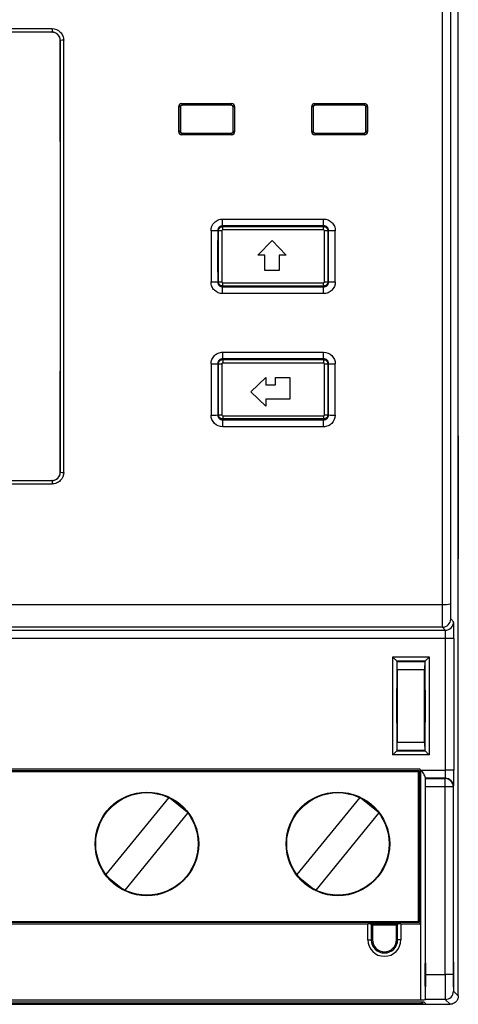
# Model space of a CAD drawing. Extents: x 66.8 to 138.8, y 124.9 to 215.5.
# Tile 2 of 3: x 112.4 to 138.8, y 125.5 to 184.8. Entities that reach past the tile are written whole.
import ezdxf

# ---------------------------------------------------------------- set-up
doc = ezdxf.new("R2010")
doc.units = 0
doc.layers.get('0').update_dxf_attribs({"linetype": 'CONTINUOUS'})

msp = doc.modelspace()

# ---------------------------------------------------------------- linework, layer by layer
at = {"color": 7, "linetype": 'CONTINUOUS'}
for p, q in [((138.795, 159.744), (138.795, 215.044)), ((74.358, 184.242), (114.332, 184.242)), ((114.332, 184.242), (114.332, 184.031)), ((114.332, 184.031), (74.358, 184.031)), ((114.327, 184.026), (74.363, 184.026)), ((114.327, 184.026), (114.332, 184.031)), ((114.833, 183.532), (114.827, 183.526)), ((122.059, 179.529), (122.052, 179.536)), ((122.152, 179.74), (125.137, 179.74)), ((122.152, 179.74), (122.152, 179.636)), ((125.137, 179.636), (122.152, 179.636)), ((122.152, 179.636), (122.159, 179.629)), ((125.13, 179.629), (122.159, 179.629)), ((125.13, 179.629), (125.137, 179.636)), ((125.137, 179.636), (125.137, 179.74)), ((125.237, 179.536), (125.23, 179.529)), ((130.059, 179.529), (130.052, 179.536)), ((130.152, 179.74), (133.137, 179.74)), ((130.152, 179.636), (130.152, 179.74)), ((133.137, 179.636), (130.152, 179.636)), ((130.152, 179.636), (130.159, 179.629)), ((133.13, 179.629), (130.159, 179.629)), ((133.13, 179.629), (133.137, 179.636)), ((133.137, 179.74), (133.137, 179.636)), ((133.237, 179.536), (133.23, 179.529)), ((122.051, 178.05), (122.058, 178.057)), ((122.158, 177.957), (122.151, 177.95)), ((122.151, 177.853), (122.151, 177.95)), ((122.151, 177.95), (125.138, 177.95)), ((125.138, 177.853), (122.151, 177.853)), ((122.158, 177.957), (125.131, 177.957)), ((125.138, 177.95), (125.131, 177.957)), ((125.138, 177.95), (125.138, 177.853)), ((125.231, 178.057), (125.238, 178.05)), ((130.051, 178.05), (130.058, 178.057)), ((130.158, 177.957), (130.151, 177.95)), ((130.151, 177.95), (130.151, 177.853)), ((130.151, 177.95), (133.138, 177.95)), ((133.138, 177.853), (130.151, 177.853)), ((130.158, 177.957), (133.131, 177.957)), ((133.138, 177.95), (133.131, 177.957)), ((133.138, 177.853), (133.138, 177.95)), ((133.231, 178.057), (133.238, 178.05)), ((124.605, 172.384), (124.605, 172.787)), ((124.605, 172.787), (130.685, 172.787)), ((130.685, 172.384), (124.605, 172.384)), ((124.605, 172.384), (124.606, 172.382)), ((130.683, 172.382), (124.606, 172.382)), ((130.683, 172.382), (130.685, 172.384)), ((130.685, 172.384), (130.685, 172.787)), ((124.306, 172.082), (124.305, 172.084)), ((124.606, 172.133), (124.606, 172.332)), ((124.606, 172.332), (130.683, 172.332)), ((130.683, 172.133), (124.606, 172.133)), ((130.683, 172.133), (130.683, 172.332)), ((130.985, 172.084), (130.983, 172.082)), ((126.716, 170.604), (127.576, 171.504)), ((127.576, 171.504), (128.436, 170.604)), ((127.146, 170.604), (126.716, 170.604)), ((127.146, 169.694), (127.146, 170.604)), ((128.436, 170.604), (128.006, 170.604)), ((128.006, 170.604), (128.006, 169.694)), ((128.006, 169.694), (127.146, 169.694)), ((124.305, 169.004), (124.306, 169.005)), ((124.606, 168.954), (130.683, 168.954)), ((124.606, 168.756), (124.606, 168.954)), ((130.683, 168.756), (130.683, 168.954)), ((130.983, 169.005), (130.985, 169.004)), ((124.606, 168.706), (124.605, 168.704)), ((124.605, 168.3), (124.605, 168.704)), ((124.605, 168.704), (130.685, 168.704)), ((130.685, 168.3), (124.605, 168.3)), ((130.683, 168.756), (124.606, 168.756)), ((124.606, 168.706), (130.683, 168.706)), ((130.685, 168.704), (130.683, 168.706)), ((130.685, 168.3), (130.685, 168.704)), ((124.606, 164.774), (130.684, 164.774)), ((124.606, 164.383), (124.606, 164.774)), ((130.684, 164.383), (130.684, 164.774)), ((130.684, 164.383), (124.606, 164.383)), ((124.606, 164.383), (124.608, 164.381)), ((130.682, 164.381), (124.608, 164.381)), ((124.608, 164.331), (124.608, 164.126)), ((124.608, 164.331), (130.682, 164.331)), ((130.682, 164.126), (124.608, 164.126)), ((130.682, 164.381), (130.684, 164.383)), ((130.682, 164.331), (130.682, 164.126)), ((124.308, 164.081), (124.306, 164.083)), ((130.984, 164.083), (130.982, 164.081)), ((126.295, 162.389), (127.195, 163.249)), ((127.195, 163.249), (127.195, 162.819)), ((127.795, 163.249), (128.655, 163.249)), ((127.795, 162.819), (127.795, 163.249)), ((128.655, 163.249), (128.655, 161.959)), ((127.195, 161.529), (126.295, 162.389)), ((127.195, 162.819), (127.795, 162.819)), ((127.195, 161.959), (127.195, 161.529)), ((128.655, 161.959), (127.195, 161.959)), ((124.308, 161.007), (124.31, 161.009)), ((124.61, 160.709), (124.608, 160.707)), ((124.608, 160.291), (124.608, 160.707)), ((124.608, 160.707), (130.681, 160.707)), ((124.61, 160.951), (130.68, 160.951)), ((124.61, 160.951), (124.61, 160.759)), ((130.68, 160.759), (124.61, 160.759)), ((124.61, 160.709), (130.68, 160.709)), ((130.68, 160.951), (130.68, 160.759)), ((130.681, 160.707), (130.68, 160.709)), ((130.681, 160.291), (130.681, 160.707)), ((130.98, 161.009), (130.982, 161.007)), ((130.681, 160.291), (124.608, 160.291)), ((138.795, 159.744), (138.782, 158.878)), ((138.789, 159.344), (138.795, 159.544)), ((138.795, 159.544), (138.792, 159.544)), ((138.795, 159.544), (138.795, 159.744)), ((138.795, 152.544), (138.795, 159.544)), ((138.782, 158.878), (138.782, 153.21)), ((74.358, 157.057), (114.332, 157.057)), ((74.363, 157.062), (114.327, 157.062)), ((114.332, 157.057), (114.327, 157.062)), ((114.332, 157.057), (114.332, 156.846)), ((114.827, 157.561), (114.833, 157.556)), ((114.332, 156.846), (74.358, 156.846)), ((138.782, 153.21), (138.795, 152.344)), ((138.789, 152.744), (138.795, 152.544)), ((138.792, 152.544), (138.795, 152.544)), ((138.795, 152.344), (138.795, 152.544)), ((138.795, 126.044), (138.795, 152.344)), ((67.763, 149.599), (137.827, 149.599)), ((138.335, 148.725), (138.512, 148.548)), ((137.835, 148.225), (67.754, 148.225)), ((138.012, 148.048), (137.835, 148.225)), ((138.021, 147.548), (67.569, 147.548)), ((67.577, 148.048), (138.012, 148.048)), ((138.521, 147.548), (138.021, 147.548)), ((138.021, 139.64), (138.021, 147.548)), ((138.521, 147.548), (138.521, 139.64)), ((134.847, 140.546), (134.847, 146.442)), ((134.847, 146.442), (137.043, 146.442)), ((137.043, 146.442), (137.043, 140.546)), ((135.097, 146.192), (135.097, 140.796)), ((135.117, 146.171), (135.097, 146.192)), ((136.793, 146.192), (135.097, 146.192)), ((135.117, 146.171), (136.772, 146.171)), ((136.772, 146.171), (136.793, 146.192)), ((136.793, 140.796), (136.793, 146.192)), ((135.122, 145.671), (135.122, 141.317)), ((136.768, 145.671), (135.122, 145.671)), ((136.768, 141.317), (136.768, 145.671)), ((135.099, 143.094), (135.099, 143.894)), ((135.114, 143.894), (135.114, 143.094)), ((136.775, 143.094), (136.775, 143.894)), ((136.79, 143.894), (136.79, 143.094)), ((135.122, 141.317), (136.768, 141.317)), ((137.043, 140.546), (134.847, 140.546)), ((135.117, 140.817), (135.097, 140.796)), ((135.097, 140.796), (136.793, 140.796)), ((136.772, 140.817), (135.117, 140.817)), ((136.772, 140.817), (136.793, 140.796)), ((136.491, 139.696), (69.098, 139.696)), ((136.409, 139.581), (69.181, 139.581)), ((69.198, 139.546), (136.391, 139.546)), ((136.391, 139.546), (136.409, 139.581)), ((136.391, 130.526), (136.391, 139.546)), ((136.409, 139.581), (136.409, 130.491)), ((136.491, 130.376), (136.491, 139.696)), ((136.547, 139.64), (138.021, 139.64)), ((136.547, 125.822), (136.547, 139.64)), ((136.797, 139.208), (136.797, 125.824)), ((138.521, 139.64), (138.021, 139.64)), ((136.817, 139.121), (136.799, 139.14)), ((138.012, 139.14), (136.799, 139.14)), ((136.817, 139.121), (137.994, 139.121)), ((137.994, 138.621), (136.822, 138.621)), ((136.822, 127.336), (136.822, 138.621)), ((137.994, 139.121), (138.012, 139.14)), ((137.994, 138.621), (137.994, 139.121)), ((137.994, 127.336), (137.994, 138.621)), ((138.494, 138.621), (137.994, 138.621)), ((138.512, 138.64), (138.494, 138.621)), ((138.494, 138.621), (138.494, 127.336)), ((121.355, 137.985), (117.573, 133.351)), ((122.473, 137.094), (121.42, 137.953)), ((132.855, 137.985), (129.073, 133.351)), ((133.973, 137.094), (132.92, 137.953)), ((118.735, 132.403), (122.517, 137.037)), ((130.235, 132.403), (134.017, 137.037)), ((117.674, 133.222), (118.588, 132.476)), ((129.174, 133.222), (130.088, 132.476)), ((69.098, 130.376), (133.35, 130.376)), ((69.181, 130.491), (136.409, 130.491)), ((69.198, 130.526), (136.391, 130.526)), ((135.34, 130.376), (133.35, 130.376)), ((133.35, 129.426), (133.35, 130.376)), ((133.623, 130.297), (133.55, 130.371)), ((133.55, 130.371), (133.55, 129.426)), ((135.066, 130.297), (135.14, 130.371)), ((135.14, 129.426), (135.14, 130.371)), ((135.34, 130.376), (135.34, 129.426)), ((135.34, 130.376), (136.491, 130.376)), ((136.409, 130.491), (136.391, 130.526)), ((135.066, 130.297), (133.623, 130.297)), ((133.623, 130.297), (133.623, 129.426)), ((135.066, 129.426), (135.066, 130.297)), ((133.35, 129.426), (133.55, 129.426)), ((133.623, 129.426), (133.55, 129.426)), ((135.066, 129.426), (135.14, 129.426)), ((135.34, 129.426), (135.14, 129.426)), ((136.822, 127.336), (137.994, 127.336)), ((138.494, 127.336), (137.994, 127.336)), ((138.502, 126.336), (138.795, 126.044)), ((136.738, 125.67), (68.851, 125.67)), ((69.017, 125.594), (136.573, 125.594)), ((69.043, 125.822), (136.547, 125.822)), ((136.573, 125.594), (136.573, 125.67)), ((136.635, 125.594), (136.573, 125.594)), ((136.635, 125.67), (136.635, 125.594)), ((136.864, 125.544), (136.738, 125.67)), ((136.797, 125.824), (136.809, 125.836)), ((138.002, 125.836), (136.809, 125.836)), ((138.295, 125.544), (138.002, 125.836)), ((68.726, 125.544), (136.864, 125.544)), ((136.864, 125.544), (138.295, 125.544))]:
    msp.add_line(p, q, dxfattribs=at)
at = {"color": 9, "linetype": 'CONTINUOUS'}
for p, q in [((135.114, 143.894), (135.099, 143.894)), ((136.79, 143.894), (136.775, 143.894)), ((135.114, 143.094), (135.099, 143.094)), ((136.79, 143.094), (136.775, 143.094))]:
    msp.add_line(p, q, dxfattribs=at)
at = {"color": 7, "linetype": 'CONTINUOUS', "flags": 128}
for points in [[(134.847, 146.442), (134.882, 146.406), (134.917, 146.372), (134.95, 146.338), (134.981, 146.307), (135.01, 146.279), (135.035, 146.254), (135.056, 146.232), (135.074, 146.215), (135.086, 146.202), (135.094, 146.195), (135.097, 146.192)], [(136.793, 146.192), (136.795, 146.195), (136.803, 146.202), (136.816, 146.215), (136.833, 146.232), (136.854, 146.254), (136.88, 146.279), (136.908, 146.307), (136.939, 146.338), (136.973, 146.372), (137.007, 146.406), (137.043, 146.442)], [(134.847, 140.546), (134.882, 140.581), (134.917, 140.616), (134.95, 140.649), (134.981, 140.681), (135.01, 140.709), (135.035, 140.734), (135.056, 140.756), (135.074, 140.773), (135.086, 140.785), (135.094, 140.793), (135.097, 140.796)], [(136.793, 140.796), (136.795, 140.793), (136.803, 140.785), (136.816, 140.773), (136.833, 140.756), (136.854, 140.734), (136.88, 140.709), (136.908, 140.681), (136.939, 140.649), (136.973, 140.616), (137.007, 140.581), (137.043, 140.546)]]:
    msp.add_lwpolyline(points, dxfattribs=at)
at = {"color": 7, "linetype": 'CONTINUOUS'}
for centre, radius in [((120.045, 135.194), 3.118), ((120.045, 135.194), 3.083), ((131.545, 135.194), 3.118), ((131.545, 135.194), 3.083)]:
    msp.add_circle(centre, radius, dxfattribs=at)
for centre, radius, start, end in [((114.985, 182.536), 1.007, 87.28161, 98.68872), ((121.976, 178.816), 0.724, 83.97246, 91.89325), ((125.313, 178.816), 0.724, 88.10675, 96.02754), ((129.976, 178.816), 0.724, 83.97272, 91.89299), ((133.313, 178.816), 0.724, 88.10692, 96.02737), ((121.975, 177.187), 0.867, 84.96657, 91.58257), ((125.314, 177.187), 0.867, 88.41743, 95.03343), ((129.975, 177.187), 0.867, 84.96643, 91.58271), ((133.314, 177.187), 0.867, 88.4175, 95.03335), ((124, 155.26), 16.827, 88.96449, 90.32631), ((124.506, 163.953), 8.13, 89.6415, 91.05099), ((130.784, 163.953), 8.131, 88.94904, 90.35848), ((131.289, 155.26), 16.827, 89.67367, 91.03553), ((124, 185.828), 16.827, 269.67369, 271.03551), ((124.506, 177.134), 8.13, 268.94901, 270.3585), ((130.784, 177.135), 8.131, 269.64152, 271.05096), ((131.289, 185.828), 16.827, 268.96447, 270.32633), ((124.002, 168.091), 4.02, 268.63487, 274.33953), ((124.507, 166.014), 1.939, 265.58887, 271.50251), ((130.783, 166.014), 1.939, 268.49738, 274.41123), ((131.288, 168.091), 4.02, 265.6605, 271.36511), ((124.003, 163.72), 2.731, 267.99164, 276.39741), ((124.509, 162.318), 1.318, 263.50094, 272.20924), ((130.781, 162.318), 1.318, 267.79071, 276.4991), ((131.286, 163.72), 2.731, 263.60259, 272.00836), ((114.985, 158.552), 1.007, 261.31128, 272.71839), ((137.945, 151.191), 1.596, 265.76002, 283.84491), ((137.835, 148.725), 0.5, 270.00486, 359.99514), ((138.012, 148.548), 0.5, 270.00461, 359.9956), ((137.994, 138.621), 0.5, 0.00495, 89.99462), ((138.012, 138.64), 0.5, 0.00495, 89.99462), ((134.345, 129.426), 0.995, 180, 0), ((134.345, 129.426), 0.795, 180, 0), ((134.345, 129.426), 0.721, 180, 0), ((138.002, 126.336), 0.5, 270.00581, 359.99419)]:
    msp.add_arc(centre, radius, start, end, dxfattribs=at)
for centre, major_axis, ratio, start_param, end_param in [((139.99, 170.544), (0, 249.304), 0.008709, 1.486683, 1.65491), ((140.49, 170.544), (0, 248.804), 0.008727, 1.486683, 1.65491), ((110.49, 170.544), (0, 248.804), 0.017455, 4.660185, 4.764593), ((110.49, 170.544), (0, 249.104), 0.017455, 4.660227, 4.764551), ((110.69, 170.544), (0, 249.304), 0.017441, 4.660227, 4.764551), ((126.299, 170.544), (0, 249.304), 0.017448, 1.534703, 1.54067), ((126.399, 170.544), (0, 249.204), 0.017455, 1.534703, 1.54067), ((126.399, 170.544), (0, 248.804), 0.017455, 1.534673, 1.540593), ((120.89, 170.544), (0, 248.804), 0.017455, 4.742592, 4.748512), ((120.89, 170.544), (0, 249.204), 0.017455, 4.742516, 4.748482), ((120.99, 170.544), (0, 249.304), 0.017448, 4.742516, 4.748482), ((134.299, 170.544), (0, 249.304), 0.017448, 1.534703, 1.54067), ((134.399, 170.544), (0, 249.204), 0.017455, 1.534703, 1.54067), ((134.399, 170.544), (0, 248.804), 0.017455, 1.534673, 1.540593), ((128.89, 170.544), (0, 248.804), 0.017455, 4.742592, 4.748512), ((128.89, 170.544), (0, 249.204), 0.017455, 4.742516, 4.748482), ((128.99, 170.544), (0, 249.304), 0.017448, 4.742516, 4.748482), ((128.249, 170.544), (0, 249.304), 0.017427, 1.564608, 1.576984), ((128.649, 170.544), (0, 248.904), 0.017455, 1.564608, 1.576984), ((128.649, 170.544), (0, 248.804), 0.017455, 1.564613, 1.576979), ((126.64, 170.544), (0, 248.804), 0.017455, 4.706206, 4.718572), ((126.64, 170.544), (0, 248.904), 0.017455, 4.706201, 4.718577), ((127.04, 170.544), (0, 249.304), 0.017427, 4.706201, 4.718577), ((128.249, 170.544), (0, 249.304), 0.017427, 1.596758, 1.609122), ((128.649, 170.544), (0, 248.904), 0.017455, 1.596758, 1.609122), ((128.649, 170.544), (0, 248.804), 0.017455, 1.596776, 1.60913), ((126.64, 170.544), (0, 248.804), 0.017455, 4.674055, 4.68641), ((126.64, 170.544), (0, 248.904), 0.017455, 4.674063, 4.686428), ((127.04, 170.544), (0, 249.304), 0.017427, 4.674063, 4.686428), ((137.835, 149.725), (0, 1.5), 0.005818, 1.65491, 3.132866), ((138.335, 149.725), (0, 1), 0.008727, 1.65491, 3.132866), ((138.512, 147.548), (0, 1), 0.008727, 4.712389, 6.274459), ((138.012, 147.548), (0, 0.5), 0.017454, 4.712389, 6.274459), ((135.117, 145.671), (0, 0.5), 0.008727, 4.712389, 6.274459), ((136.772, 145.671), (0, 0.5), 0.008727, 0.008727, 1.570796), ((135.117, 141.317), (0, 0.5), 0.008727, 3.150319, 4.712389), ((136.772, 141.317), (0, 0.5), 0.008727, 1.570796, 3.132866), ((136.799, 139.64), (0, 0.5), 0.008727, 2.612948, 3.132866), ((138.012, 139.64), (0, 0.5), 0.017454, 3.150319, 4.712389), ((138.512, 139.64), (0, 1), 0.008727, 3.150319, 4.712389), ((136.817, 138.621), (0, 0.5), 0.008727, 4.712389, 6.274459), ((133.35, 130.371), (0.2, 0), 0.026186, 0.02618, 1.570796), ((135.34, 130.371), (0.2, 0), 0.026186, 1.570796, 3.115413), ((136.809, 127.336), (0, 1.5), 0.008727, 3.150319, 4.712389), ((138.002, 127.336), (0, 1.5), 0.005818, 1.570796, 3.132866), ((138.502, 127.336), (0, 1), 0.008727, 1.570796, 3.132866), ((136.547, 125.824), (0.25, 0), 0.008727, 4.712389, 6.274459)]:
    msp.add_ellipse(centre, major_axis=major_axis, ratio=ratio, start_param=start_param, end_param=end_param, dxfattribs=at)
for centre, major_axis in [((136.809, 127.322), (0, 0.725)), ((138.502, 127.322), (0, 0.755))]:
    msp.add_ellipse(centre, major_axis=major_axis, ratio=0.008727, dxfattribs=at)
for points, knots in [([(114.332, 184.242), (114.517, 184.242), (114.698, 184.166), (114.892, 183.972), (114.944, 183.895), (115.014, 183.725), (115.032, 183.635), (115.033, 183.542)], [0, 0, 0, 0, 0.5, 0.5, 0.75, 0.75, 1, 1, 1, 1]), ([(114.827, 183.526), (114.827, 183.658), (114.773, 183.787), (114.588, 183.972), (114.459, 184.026), (114.327, 184.026)], [0, 0, 0, 0, 0.5, 0.5, 1, 1, 1, 1]), ([(114.833, 183.532), (114.832, 183.664), (114.778, 183.792), (114.594, 183.977), (114.464, 184.031), (114.332, 184.031)], [0, 0, 0, 0, 0.5, 0.5, 1, 1, 1, 1]), ([(122.152, 179.74), (122.099, 179.74), (122.048, 179.718), (121.974, 179.644), (121.952, 179.593), (121.952, 179.54)], [0, 0, 0, 0, 0.5, 0.5, 1, 1, 1, 1]), ([(122.052, 179.536), (122.052, 179.548), (122.054, 179.559), (122.058, 179.57), (122.062, 179.58), (122.067, 179.59), (122.074, 179.599), (122.081, 179.608), (122.09, 179.615), (122.099, 179.621), (122.109, 179.627), (122.119, 179.631), (122.13, 179.634), (122.138, 179.635), (122.145, 179.636), (122.152, 179.636)], [0, 0, 0, 0, 0.0000336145, 0.0000336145, 0.0000336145, 0.0000672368, 0.0000672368, 0.0000672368, 0.0001008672, 0.0001008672, 0.0001008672, 0.0001344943, 0.0001344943, 0.0001344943, 0.0001563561, 0.0001563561, 0.0001563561, 0.0001563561]), ([(122.159, 179.629), (122.148, 179.629), (122.137, 179.627), (122.126, 179.624), (122.116, 179.62), (122.105, 179.614), (122.097, 179.607), (122.088, 179.6), (122.08, 179.592), (122.074, 179.582), (122.068, 179.573), (122.064, 179.562), (122.062, 179.551), (122.06, 179.544), (122.059, 179.537), (122.059, 179.529)], [0, 0, 0, 0, 0.0000335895, 0.0000335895, 0.0000335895, 0.0000671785, 0.0000671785, 0.0000671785, 0.0001007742, 0.0001007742, 0.0001007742, 0.0001343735, 0.0001343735, 0.0001343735, 0.0001562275, 0.0001562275, 0.0001562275, 0.0001562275]), ([(125.23, 179.529), (125.23, 179.541), (125.228, 179.552), (125.225, 179.563), (125.221, 179.573), (125.215, 179.583), (125.208, 179.592), (125.201, 179.601), (125.193, 179.608), (125.183, 179.614), (125.174, 179.62), (125.163, 179.624), (125.152, 179.627), (125.145, 179.629), (125.138, 179.629), (125.13, 179.629)], [0, 0, 0, 0, 0.0000335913, 0.0000335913, 0.0000335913, 0.0000671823, 0.0000671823, 0.0000671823, 0.0001007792, 0.0001007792, 0.0001007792, 0.0001343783, 0.0001343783, 0.0001343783, 0.0001562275, 0.0001562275, 0.0001562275, 0.0001562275]), ([(125.337, 179.54), (125.337, 179.593), (125.316, 179.645), (125.242, 179.718), (125.19, 179.74), (125.137, 179.74)], [0, 0, 0, 0, 0.5, 0.5, 1, 1, 1, 1]), ([(125.137, 179.636), (125.148, 179.636), (125.16, 179.634), (125.17, 179.631), (125.181, 179.627), (125.191, 179.621), (125.2, 179.614), (125.208, 179.607), (125.216, 179.599), (125.222, 179.589), (125.228, 179.58), (125.232, 179.569), (125.235, 179.558), (125.237, 179.551), (125.237, 179.544), (125.237, 179.536)], [0, 0, 0, 0, 0.0000336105, 0.0000336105, 0.0000336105, 0.0000672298, 0.0000672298, 0.0000672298, 0.0001008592, 0.0001008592, 0.0001008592, 0.0001344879, 0.0001344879, 0.0001344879, 0.0001563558, 0.0001563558, 0.0001563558, 0.0001563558]), ([(130.152, 179.74), (130.099, 179.74), (130.048, 179.718), (129.974, 179.644), (129.952, 179.593), (129.952, 179.54)], [0, 0, 0, 0, 0.5, 0.5, 1, 1, 1, 1]), ([(130.052, 179.536), (130.052, 179.548), (130.054, 179.559), (130.058, 179.57), (130.062, 179.58), (130.067, 179.59), (130.074, 179.599), (130.081, 179.608), (130.09, 179.615), (130.099, 179.621), (130.109, 179.627), (130.119, 179.631), (130.13, 179.634), (130.138, 179.635), (130.145, 179.636), (130.152, 179.636)], [0, 0, 0, 0, 0.0000336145, 0.0000336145, 0.0000336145, 0.0000672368, 0.0000672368, 0.0000672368, 0.0001008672, 0.0001008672, 0.0001008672, 0.0001344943, 0.0001344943, 0.0001344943, 0.0001563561, 0.0001563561, 0.0001563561, 0.0001563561]), ([(130.159, 179.629), (130.148, 179.629), (130.137, 179.627), (130.126, 179.624), (130.116, 179.62), (130.105, 179.614), (130.097, 179.607), (130.088, 179.6), (130.08, 179.592), (130.074, 179.582), (130.068, 179.573), (130.064, 179.562), (130.062, 179.551), (130.06, 179.544), (130.059, 179.537), (130.059, 179.529)], [0, 0, 0, 0, 0.0000335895, 0.0000335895, 0.0000335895, 0.0000671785, 0.0000671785, 0.0000671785, 0.0001007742, 0.0001007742, 0.0001007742, 0.0001343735, 0.0001343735, 0.0001343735, 0.0001562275, 0.0001562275, 0.0001562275, 0.0001562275]), ([(133.23, 179.529), (133.23, 179.541), (133.228, 179.552), (133.225, 179.563), (133.221, 179.573), (133.215, 179.583), (133.208, 179.592), (133.201, 179.601), (133.193, 179.608), (133.183, 179.614), (133.174, 179.62), (133.163, 179.624), (133.152, 179.627), (133.145, 179.629), (133.138, 179.629), (133.13, 179.629)], [0, 0, 0, 0, 0.0000335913, 0.0000335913, 0.0000335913, 0.0000671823, 0.0000671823, 0.0000671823, 0.0001007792, 0.0001007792, 0.0001007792, 0.0001343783, 0.0001343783, 0.0001343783, 0.0001562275, 0.0001562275, 0.0001562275, 0.0001562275]), ([(133.337, 179.54), (133.337, 179.593), (133.316, 179.645), (133.242, 179.718), (133.19, 179.74), (133.137, 179.74)], [0, 0, 0, 0, 0.5, 0.5, 1, 1, 1, 1]), ([(133.137, 179.636), (133.148, 179.636), (133.16, 179.634), (133.17, 179.631), (133.181, 179.627), (133.191, 179.621), (133.2, 179.614), (133.208, 179.607), (133.216, 179.599), (133.222, 179.589), (133.228, 179.58), (133.232, 179.569), (133.235, 179.558), (133.237, 179.551), (133.237, 179.544), (133.237, 179.536)], [0, 0, 0, 0, 0.0000336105, 0.0000336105, 0.0000336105, 0.0000672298, 0.0000672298, 0.0000672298, 0.0001008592, 0.0001008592, 0.0001008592, 0.0001344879, 0.0001344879, 0.0001344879, 0.0001563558, 0.0001563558, 0.0001563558, 0.0001563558]), ([(121.951, 178.053), (121.951, 178.001), (121.973, 177.949), (122.047, 177.875), (122.098, 177.853), (122.151, 177.853)], [0, 0, 0, 0, 0.5, 0.5, 1, 1, 1, 1]), ([(122.151, 177.95), (122.14, 177.95), (122.129, 177.952), (122.118, 177.956), (122.108, 177.96), (122.098, 177.965), (122.089, 177.972), (122.08, 177.979), (122.072, 177.988), (122.067, 177.997), (122.061, 178.007), (122.056, 178.017), (122.054, 178.028), (122.052, 178.036), (122.051, 178.043), (122.051, 178.05)], [0, 0, 0, 0, 0.0000335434, 0.0000335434, 0.0000335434, 0.0000670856, 0.0000670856, 0.0000670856, 0.0001006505, 0.0001006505, 0.0001006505, 0.0001342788, 0.0001342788, 0.0001342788, 0.0001564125, 0.0001564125, 0.0001564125, 0.0001564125]), ([(122.058, 178.057), (122.058, 178.046), (122.06, 178.035), (122.064, 178.024), (122.068, 178.014), (122.073, 178.004), (122.08, 177.995), (122.087, 177.986), (122.096, 177.978), (122.105, 177.973), (122.115, 177.967), (122.125, 177.962), (122.136, 177.96), (122.144, 177.958), (122.151, 177.957), (122.158, 177.957)], [0, 0, 0, 0, 0.0000336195, 0.0000336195, 0.0000336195, 0.0000672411, 0.0000672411, 0.0000672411, 0.000100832, 0.000100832, 0.000100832, 0.0001343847, 0.0001343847, 0.0001343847, 0.000156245, 0.000156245, 0.000156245, 0.000156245]), ([(125.131, 177.957), (125.142, 177.957), (125.154, 177.959), (125.164, 177.963), (125.175, 177.967), (125.185, 177.972), (125.194, 177.979), (125.202, 177.986), (125.21, 177.995), (125.216, 178.004), (125.222, 178.014), (125.226, 178.024), (125.229, 178.035), (125.23, 178.043), (125.231, 178.05), (125.231, 178.057)], [0, 0, 0, 0, 0.0000335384, 0.0000335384, 0.0000335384, 0.000067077, 0.000067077, 0.000067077, 0.0001006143, 0.0001006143, 0.0001006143, 0.0001341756, 0.0001341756, 0.0001341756, 0.0001562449, 0.0001562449, 0.0001562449, 0.0001562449]), ([(125.138, 177.853), (125.191, 177.853), (125.243, 177.875), (125.317, 177.949), (125.338, 178.001), (125.338, 178.053)], [0, 0, 0, 0, 0.5, 0.5, 1, 1, 1, 1]), ([(125.238, 178.05), (125.238, 178.039), (125.236, 178.028), (125.233, 178.017), (125.229, 178.007), (125.223, 177.997), (125.216, 177.988), (125.209, 177.979), (125.201, 177.971), (125.191, 177.965), (125.182, 177.96), (125.171, 177.955), (125.16, 177.953), (125.153, 177.951), (125.146, 177.95), (125.138, 177.95)], [0, 0, 0, 0, 0.0000337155, 0.0000337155, 0.0000337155, 0.0000673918, 0.0000673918, 0.0000673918, 0.000101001, 0.000101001, 0.000101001, 0.0001345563, 0.0001345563, 0.0001345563, 0.0001564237, 0.0001564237, 0.0001564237, 0.0001564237]), ([(129.951, 178.053), (129.951, 178.001), (129.973, 177.949), (130.047, 177.875), (130.098, 177.853), (130.151, 177.853)], [0, 0, 0, 0, 0.5, 0.5, 1, 1, 1, 1]), ([(130.151, 177.95), (130.14, 177.95), (130.129, 177.952), (130.118, 177.956), (130.108, 177.96), (130.098, 177.965), (130.089, 177.972), (130.08, 177.979), (130.072, 177.988), (130.067, 177.997), (130.061, 178.007), (130.056, 178.017), (130.054, 178.028), (130.052, 178.036), (130.051, 178.043), (130.051, 178.05)], [0, 0, 0, 0, 0.0000335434, 0.0000335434, 0.0000335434, 0.0000670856, 0.0000670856, 0.0000670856, 0.0001006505, 0.0001006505, 0.0001006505, 0.0001342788, 0.0001342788, 0.0001342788, 0.0001564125, 0.0001564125, 0.0001564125, 0.0001564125]), ([(130.058, 178.057), (130.058, 178.046), (130.06, 178.035), (130.064, 178.024), (130.068, 178.014), (130.073, 178.004), (130.08, 177.995), (130.087, 177.986), (130.096, 177.978), (130.105, 177.973), (130.115, 177.967), (130.125, 177.962), (130.136, 177.96), (130.144, 177.958), (130.151, 177.957), (130.158, 177.957)], [0, 0, 0, 0, 0.0000336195, 0.0000336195, 0.0000336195, 0.0000672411, 0.0000672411, 0.0000672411, 0.000100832, 0.000100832, 0.000100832, 0.0001343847, 0.0001343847, 0.0001343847, 0.000156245, 0.000156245, 0.000156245, 0.000156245]), ([(133.131, 177.957), (133.142, 177.957), (133.154, 177.959), (133.164, 177.963), (133.175, 177.967), (133.185, 177.972), (133.194, 177.979), (133.202, 177.986), (133.21, 177.995), (133.216, 178.004), (133.222, 178.014), (133.226, 178.024), (133.229, 178.035), (133.23, 178.043), (133.231, 178.05), (133.231, 178.057)], [0, 0, 0, 0, 0.0000335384, 0.0000335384, 0.0000335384, 0.000067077, 0.000067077, 0.000067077, 0.0001006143, 0.0001006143, 0.0001006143, 0.0001341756, 0.0001341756, 0.0001341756, 0.0001562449, 0.0001562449, 0.0001562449, 0.0001562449]), ([(133.138, 177.853), (133.191, 177.853), (133.243, 177.875), (133.317, 177.949), (133.338, 178.001), (133.338, 178.053)], [0, 0, 0, 0, 0.5, 0.5, 1, 1, 1, 1]), ([(133.238, 178.05), (133.238, 178.039), (133.236, 178.028), (133.233, 178.017), (133.229, 178.007), (133.223, 177.997), (133.216, 177.988), (133.209, 177.979), (133.201, 177.971), (133.191, 177.965), (133.182, 177.96), (133.171, 177.955), (133.16, 177.953), (133.153, 177.951), (133.146, 177.95), (133.138, 177.95)], [0, 0, 0, 0, 0.0000337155, 0.0000337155, 0.0000337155, 0.0000673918, 0.0000673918, 0.0000673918, 0.000101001, 0.000101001, 0.000101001, 0.0001345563, 0.0001345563, 0.0001345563, 0.0001564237, 0.0001564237, 0.0001564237, 0.0001564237]), ([(123.905, 172.087), (123.905, 172.272), (123.981, 172.453), (124.174, 172.647), (124.252, 172.699), (124.421, 172.769), (124.512, 172.787), (124.605, 172.787)], [0, 0, 0, 0, 0.5, 0.5, 0.75, 0.75, 1, 1, 1, 1]), ([(124.605, 172.384), (124.525, 172.384), (124.448, 172.352), (124.337, 172.241), (124.305, 172.163), (124.305, 172.084)], [0, 0, 0, 0, 0.5, 0.5, 1, 1, 1, 1]), ([(124.606, 172.382), (124.527, 172.382), (124.45, 172.35), (124.339, 172.239), (124.306, 172.161), (124.306, 172.082)], [0, 0, 0, 0, 0.5, 0.5, 1, 1, 1, 1]), ([(130.983, 172.082), (130.983, 172.161), (130.951, 172.239), (130.84, 172.35), (130.762, 172.382), (130.683, 172.382)], [0, 0, 0, 0, 0.5, 0.5, 1, 1, 1, 1]), ([(130.685, 172.787), (130.87, 172.787), (131.051, 172.711), (131.245, 172.517), (131.297, 172.439), (131.367, 172.27), (131.385, 172.179), (131.385, 172.087)], [0, 0, 0, 0, 0.5, 0.5, 0.75, 0.75, 1, 1, 1, 1]), ([(130.985, 172.084), (130.985, 172.163), (130.952, 172.241), (130.842, 172.351), (130.764, 172.384), (130.685, 172.384)], [0, 0, 0, 0, 0.5, 0.5, 1, 1, 1, 1]), ([(124.356, 172.082), (124.356, 172.147), (124.384, 172.213), (124.476, 172.305), (124.54, 172.332), (124.606, 172.332)], [0, 0, 0, 0, 0.5, 0.5, 1, 1, 1, 1]), ([(124.356, 169.005), (124.356, 169.262), (124.356, 169.518), (124.356, 169.775), (124.356, 170.031), (124.356, 170.287), (124.356, 170.544), (124.356, 171.057), (124.356, 171.569), (124.356, 172.082)], [0, 0, 0, 0, 0.000769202, 0.000769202, 0.000769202, 0.001538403, 0.001538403, 0.001538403, 0.003076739, 0.003076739, 0.003076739, 0.003076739]), ([(124.606, 172.133), (124.603, 172.133), (124.599, 172.133), (124.596, 172.132), (124.591, 172.131), (124.586, 172.129), (124.581, 172.126), (124.576, 172.123), (124.571, 172.119), (124.567, 172.115), (124.564, 172.11), (124.561, 172.105), (124.559, 172.1), (124.558, 172.095), (124.556, 172.089), (124.556, 172.083)], [0, 0, 0, 0, 0.00001094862, 0.00001094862, 0.00001094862, 0.000026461, 0.000026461, 0.000026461, 0.00004471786, 0.00004471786, 0.00004471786, 0.00006152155, 0.00006152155, 0.00006152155, 0.00007843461, 0.00007843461, 0.00007843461, 0.00007843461]), ([(124.556, 172.083), (124.556, 171.57), (124.556, 171.057), (124.556, 170.544), (124.556, 170.287), (124.556, 170.031), (124.556, 169.774), (124.556, 169.517), (124.556, 169.261), (124.556, 169.004)], [0, 0, 0, 0, 0.001539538, 0.001539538, 0.001539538, 0.002309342, 0.002309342, 0.002309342, 0.003079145, 0.003079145, 0.003079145, 0.003079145]), ([(130.683, 172.332), (130.748, 172.332), (130.814, 172.305), (130.906, 172.213), (130.933, 172.147), (130.933, 172.082)], [0, 0, 0, 0, 0.5, 0.5, 1, 1, 1, 1]), ([(130.733, 172.083), (130.733, 172.087), (130.733, 172.091), (130.732, 172.094), (130.731, 172.099), (130.729, 172.104), (130.726, 172.109), (130.723, 172.114), (130.719, 172.119), (130.714, 172.122), (130.71, 172.126), (130.705, 172.128), (130.7, 172.13), (130.694, 172.132), (130.689, 172.133), (130.683, 172.133)], [0, 0, 0, 0, 0.00001086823, 0.00001086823, 0.00001086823, 0.00002639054, 0.00002639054, 0.00002639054, 0.00004466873, 0.00004466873, 0.00004466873, 0.00006150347, 0.00006150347, 0.00006150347, 0.00007844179, 0.00007844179, 0.00007844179, 0.00007844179]), ([(130.733, 169.004), (130.733, 169.517), (130.733, 170.031), (130.733, 170.544), (130.733, 170.8), (130.733, 171.057), (130.733, 171.314), (130.733, 171.57), (130.733, 171.827), (130.733, 172.083)], [0, 0, 0, 0, 0.001539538, 0.001539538, 0.001539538, 0.002309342, 0.002309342, 0.002309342, 0.003079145, 0.003079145, 0.003079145, 0.003079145]), ([(130.933, 172.082), (130.933, 171.826), (130.933, 171.569), (130.933, 171.313), (130.933, 171.057), (130.933, 170.8), (130.933, 170.544), (130.933, 170.031), (130.933, 169.518), (130.933, 169.005)], [0, 0, 0, 0, 0.000769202, 0.000769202, 0.000769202, 0.001538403, 0.001538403, 0.001538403, 0.003076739, 0.003076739, 0.003076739, 0.003076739]), ([(124.605, 168.3), (124.42, 168.3), (124.238, 168.377), (124.045, 168.571), (123.993, 168.648), (123.923, 168.818), (123.905, 168.909), (123.905, 169.001)], [0, 0, 0, 0, 0.5, 0.5, 0.75, 0.75, 1, 1, 1, 1]), ([(124.305, 169.004), (124.305, 168.924), (124.337, 168.847), (124.448, 168.736), (124.525, 168.704), (124.605, 168.704)], [0, 0, 0, 0, 0.5, 0.5, 1, 1, 1, 1]), ([(124.306, 169.005), (124.306, 168.926), (124.339, 168.849), (124.45, 168.738), (124.527, 168.706), (124.606, 168.706)], [0, 0, 0, 0, 0.5, 0.5, 1, 1, 1, 1]), ([(124.606, 168.756), (124.541, 168.756), (124.476, 168.783), (124.384, 168.875), (124.356, 168.94), (124.356, 169.005)], [0, 0, 0, 0, 0.5, 0.5, 1, 1, 1, 1]), ([(124.556, 169.004), (124.556, 169.001), (124.557, 168.997), (124.558, 168.993), (124.559, 168.988), (124.561, 168.984), (124.563, 168.979), (124.566, 168.974), (124.57, 168.969), (124.575, 168.965), (124.58, 168.962), (124.585, 168.959), (124.59, 168.957), (124.595, 168.955), (124.601, 168.954), (124.606, 168.954)], [0, 0, 0, 0, 0.00001086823, 0.00001086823, 0.00001086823, 0.00002639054, 0.00002639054, 0.00002639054, 0.00004466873, 0.00004466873, 0.00004466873, 0.00006150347, 0.00006150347, 0.00006150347, 0.00007844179, 0.00007844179, 0.00007844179, 0.00007844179]), ([(130.933, 169.005), (130.933, 168.94), (130.906, 168.875), (130.814, 168.783), (130.749, 168.756), (130.683, 168.756)], [0, 0, 0, 0, 0.5, 0.5, 1, 1, 1, 1]), ([(130.683, 168.706), (130.762, 168.706), (130.84, 168.738), (130.95, 168.849), (130.983, 168.926), (130.983, 169.005)], [0, 0, 0, 0, 0.5, 0.5, 1, 1, 1, 1]), ([(130.683, 168.954), (130.687, 168.954), (130.69, 168.955), (130.694, 168.956), (130.699, 168.957), (130.704, 168.959), (130.708, 168.961), (130.714, 168.964), (130.718, 168.968), (130.722, 168.973), (130.725, 168.977), (130.728, 168.982), (130.73, 168.988), (130.732, 168.993), (130.733, 168.999), (130.733, 169.004)], [0, 0, 0, 0, 0.00001094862, 0.00001094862, 0.00001094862, 0.000026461, 0.000026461, 0.000026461, 0.00004471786, 0.00004471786, 0.00004471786, 0.00006152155, 0.00006152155, 0.00006152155, 0.00007843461, 0.00007843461, 0.00007843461, 0.00007843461]), ([(130.685, 168.704), (130.764, 168.704), (130.842, 168.736), (130.952, 168.847), (130.985, 168.924), (130.985, 169.004)], [0, 0, 0, 0, 0.5, 0.5, 1, 1, 1, 1]), ([(131.385, 169.001), (131.385, 168.816), (131.309, 168.635), (131.115, 168.441), (131.038, 168.389), (130.868, 168.318), (130.777, 168.3), (130.685, 168.3)], [0, 0, 0, 0, 0.5, 0.5, 0.75, 0.75, 1, 1, 1, 1]), ([(123.906, 164.072), (123.906, 164.257), (123.982, 164.439), (124.175, 164.633), (124.253, 164.685), (124.422, 164.755), (124.513, 164.774), (124.606, 164.774)], [0, 0, 0, 0, 0.5, 0.5, 0.75, 0.75, 1, 1, 1, 1]), ([(130.684, 164.774), (130.869, 164.774), (131.05, 164.697), (131.244, 164.503), (131.295, 164.425), (131.365, 164.256), (131.384, 164.165), (131.384, 164.072)], [0, 0, 0, 0, 0.5, 0.5, 0.75, 0.75, 1, 1, 1, 1]), ([(124.606, 164.383), (124.526, 164.383), (124.449, 164.35), (124.338, 164.239), (124.306, 164.162), (124.306, 164.083)], [0, 0, 0, 0, 0.5, 0.5, 1, 1, 1, 1]), ([(124.608, 164.381), (124.528, 164.381), (124.451, 164.348), (124.34, 164.238), (124.308, 164.16), (124.308, 164.081)], [0, 0, 0, 0, 0.5, 0.5, 1, 1, 1, 1]), ([(124.358, 164.081), (124.358, 164.146), (124.385, 164.212), (124.477, 164.304), (124.542, 164.331), (124.608, 164.331)], [0, 0, 0, 0, 0.5, 0.5, 1, 1, 1, 1]), ([(124.608, 164.126), (124.604, 164.126), (124.6, 164.125), (124.597, 164.125), (124.592, 164.123), (124.587, 164.121), (124.583, 164.119), (124.577, 164.116), (124.573, 164.112), (124.569, 164.107), (124.565, 164.103), (124.563, 164.098), (124.561, 164.092), (124.559, 164.087), (124.558, 164.081), (124.558, 164.076)], [0, 0, 0, 0, 0.00001074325, 0.00001074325, 0.00001074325, 0.00002620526, 0.00002620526, 0.00002620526, 0.00004446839, 0.00004446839, 0.00004446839, 0.00006136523, 0.00006136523, 0.00006136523, 0.00007836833, 0.00007836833, 0.00007836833, 0.00007836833]), ([(130.982, 164.081), (130.982, 164.16), (130.949, 164.238), (130.839, 164.348), (130.761, 164.381), (130.682, 164.381)], [0, 0, 0, 0, 0.5, 0.5, 1, 1, 1, 1]), ([(130.682, 164.331), (130.747, 164.331), (130.813, 164.304), (130.904, 164.212), (130.932, 164.146), (130.932, 164.081)], [0, 0, 0, 0, 0.5, 0.5, 1, 1, 1, 1]), ([(130.732, 164.076), (130.732, 164.079), (130.731, 164.083), (130.73, 164.087), (130.729, 164.092), (130.727, 164.097), (130.725, 164.101), (130.722, 164.106), (130.718, 164.111), (130.713, 164.115), (130.709, 164.118), (130.704, 164.121), (130.698, 164.123), (130.693, 164.125), (130.687, 164.126), (130.682, 164.126)], [0, 0, 0, 0, 0.00001109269, 0.00001109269, 0.00001109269, 0.00002655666, 0.00002655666, 0.00002655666, 0.00004475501, 0.00004475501, 0.00004475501, 0.00006149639, 0.00006149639, 0.00006149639, 0.00007834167, 0.00007834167, 0.00007834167, 0.00007834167]), ([(130.984, 164.083), (130.984, 164.162), (130.952, 164.239), (130.841, 164.35), (130.763, 164.383), (130.684, 164.383)], [0, 0, 0, 0, 0.5, 0.5, 1, 1, 1, 1]), ([(124.36, 161.009), (124.359, 161.521), (124.359, 162.033), (124.359, 162.545), (124.358, 162.801), (124.358, 163.057), (124.358, 163.313), (124.358, 163.569), (124.358, 163.825), (124.358, 164.081)], [0, 0, 0, 0, 0.001536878, 0.001536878, 0.001536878, 0.002305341, 0.002305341, 0.002305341, 0.003073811, 0.003073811, 0.003073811, 0.003073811]), ([(124.558, 164.076), (124.558, 163.82), (124.558, 163.563), (124.558, 163.307), (124.558, 163.051), (124.558, 162.795), (124.559, 162.538), (124.559, 162.026), (124.559, 161.513), (124.56, 161.001)], [0, 0, 0, 0, 0.000769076, 0.000769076, 0.000769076, 0.001538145, 0.001538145, 0.001538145, 0.003076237, 0.003076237, 0.003076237, 0.003076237]), ([(130.73, 161.001), (130.73, 161.385), (130.73, 161.77), (130.731, 162.154), (130.731, 162.538), (130.731, 162.923), (130.731, 163.307), (130.731, 163.563), (130.732, 163.82), (130.732, 164.076)], [0, 0, 0, 0, 0.001153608, 0.001153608, 0.001153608, 0.002307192, 0.002307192, 0.002307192, 0.003076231, 0.003076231, 0.003076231, 0.003076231]), ([(130.932, 164.081), (130.932, 163.825), (130.931, 163.569), (130.931, 163.313), (130.931, 162.929), (130.931, 162.545), (130.931, 162.161), (130.93, 161.777), (130.93, 161.393), (130.93, 161.009)], [0, 0, 0, 0, 0.000768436, 0.000768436, 0.000768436, 0.001921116, 0.001921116, 0.001921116, 0.00307382, 0.00307382, 0.00307382, 0.00307382]), ([(124.608, 160.291), (124.423, 160.291), (124.242, 160.367), (124.048, 160.561), (123.996, 160.639), (123.926, 160.808), (123.908, 160.899), (123.908, 160.991)], [0, 0, 0, 0, 0.5, 0.5, 0.75, 0.75, 1, 1, 1, 1]), ([(124.308, 161.007), (124.308, 160.928), (124.34, 160.85), (124.451, 160.74), (124.529, 160.707), (124.608, 160.707)], [0, 0, 0, 0, 0.5, 0.5, 1, 1, 1, 1]), ([(124.31, 161.009), (124.31, 160.929), (124.342, 160.852), (124.453, 160.741), (124.53, 160.709), (124.61, 160.709)], [0, 0, 0, 0, 0.5, 0.5, 1, 1, 1, 1]), ([(124.61, 160.759), (124.545, 160.759), (124.479, 160.786), (124.387, 160.878), (124.36, 160.944), (124.36, 161.009)], [0, 0, 0, 0, 0.5, 0.5, 1, 1, 1, 1]), ([(124.56, 161.001), (124.56, 160.998), (124.56, 160.994), (124.561, 160.991), (124.562, 160.985), (124.564, 160.981), (124.567, 160.976), (124.57, 160.971), (124.574, 160.966), (124.578, 160.962), (124.583, 160.959), (124.588, 160.956), (124.593, 160.954), (124.598, 160.952), (124.604, 160.951), (124.61, 160.951)], [0, 0, 0, 0, 0.00001070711, 0.00001070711, 0.00001070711, 0.00002629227, 0.00002629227, 0.00002629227, 0.00004465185, 0.00004465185, 0.00004465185, 0.00006156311, 0.00006156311, 0.00006156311, 0.0000785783, 0.0000785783, 0.0000785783, 0.0000785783]), ([(130.93, 161.009), (130.93, 160.944), (130.903, 160.878), (130.811, 160.786), (130.746, 160.759), (130.68, 160.759)], [0, 0, 0, 0, 0.5, 0.5, 1, 1, 1, 1]), ([(130.68, 160.709), (130.759, 160.709), (130.837, 160.741), (130.947, 160.852), (130.98, 160.929), (130.98, 161.009)], [0, 0, 0, 0, 0.5, 0.5, 1, 1, 1, 1]), ([(130.68, 160.951), (130.684, 160.951), (130.687, 160.952), (130.691, 160.953), (130.696, 160.954), (130.701, 160.956), (130.705, 160.958), (130.71, 160.961), (130.715, 160.965), (130.719, 160.97), (130.722, 160.974), (130.725, 160.979), (130.727, 160.985), (130.729, 160.99), (130.73, 160.996), (130.73, 161.001)], [0, 0, 0, 0, 0.00001110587, 0.00001110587, 0.00001110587, 0.00002667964, 0.00002667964, 0.00002667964, 0.00004494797, 0.00004494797, 0.00004494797, 0.0000616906, 0.0000616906, 0.0000616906, 0.00007854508, 0.00007854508, 0.00007854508, 0.00007854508]), ([(130.681, 160.707), (130.761, 160.707), (130.838, 160.74), (130.949, 160.85), (130.982, 160.928), (130.982, 161.007)], [0, 0, 0, 0, 0.5, 0.5, 1, 1, 1, 1]), ([(131.382, 160.991), (131.382, 160.806), (131.306, 160.625), (131.112, 160.431), (131.034, 160.379), (130.865, 160.309), (130.774, 160.291), (130.681, 160.291)], [0, 0, 0, 0, 0.5, 0.5, 0.75, 0.75, 1, 1, 1, 1]), ([(114.327, 157.062), (114.459, 157.062), (114.588, 157.116), (114.773, 157.3), (114.827, 157.429), (114.827, 157.561)], [0, 0, 0, 0, 0.5, 0.5, 1, 1, 1, 1]), ([(114.332, 157.057), (114.464, 157.057), (114.593, 157.111), (114.778, 157.295), (114.832, 157.424), (114.833, 157.556)], [0, 0, 0, 0, 0.5, 0.5, 1, 1, 1, 1]), ([(115.033, 157.546), (115.032, 157.361), (114.956, 157.18), (114.762, 156.986), (114.685, 156.934), (114.515, 156.864), (114.424, 156.846), (114.332, 156.846)], [0, 0, 0, 0, 0.5, 0.5, 0.75, 0.75, 1, 1, 1, 1]), ([(135.099, 143.894), (135.099, 144.005), (135.1, 144.116), (135.1, 144.322), (135.101, 144.416), (135.102, 144.574), (135.103, 144.637), (135.105, 144.722), (135.106, 144.744), (135.108, 144.744), (135.109, 144.722), (135.111, 144.637), (135.111, 144.574), (135.113, 144.416), (135.113, 144.322), (135.114, 144.116), (135.114, 144.005), (135.114, 143.894)], [3.141593, 3.141593, 3.141593, 3.141593, 3.534292, 3.534292, 3.926991, 3.926991, 4.31969, 4.31969, 4.712389, 4.712389, 5.105088, 5.105088, 5.497787, 5.497787, 5.890486, 5.890486, 6.283185, 6.283185, 6.283185, 6.283185]), ([(136.775, 143.894), (136.775, 144.01), (136.775, 144.124), (136.776, 144.337), (136.777, 144.435), (136.778, 144.597), (136.779, 144.662), (136.781, 144.75), (136.782, 144.773), (136.784, 144.773), (136.785, 144.75), (136.787, 144.663), (136.787, 144.598), (136.79, 144.352), (136.79, 144.126), (136.79, 143.894)], [0, 0, 0, 0, 0.125, 0.125, 0.25, 0.25, 0.375, 0.375, 0.5, 0.5, 0.625, 0.625, 0.75, 0.75, 1, 1, 1, 1]), ([(135.114, 143.094), (135.114, 142.983), (135.114, 142.871), (135.113, 142.666), (135.113, 142.571), (135.111, 142.414), (135.111, 142.351), (135.109, 142.266), (135.108, 142.244), (135.106, 142.244), (135.105, 142.266), (135.103, 142.351), (135.102, 142.414), (135.101, 142.571), (135.1, 142.666), (135.1, 142.871), (135.099, 142.983), (135.099, 143.094)], [6.283185, 6.283185, 6.283185, 6.283185, 6.675884, 6.675884, 7.068583, 7.068583, 7.461283, 7.461283, 7.853982, 7.853982, 8.246681, 8.246681, 8.63938, 8.63938, 9.032079, 9.032079, 9.424778, 9.424778, 9.424778, 9.424778]), ([(136.79, 143.094), (136.79, 142.978), (136.79, 142.864), (136.789, 142.651), (136.789, 142.553), (136.787, 142.391), (136.787, 142.325), (136.785, 142.238), (136.784, 142.215), (136.782, 142.215), (136.781, 142.237), (136.779, 142.325), (136.778, 142.39), (136.776, 142.636), (136.775, 142.862), (136.775, 143.094)], [0, 0, 0, 0, 0.125, 0.125, 0.25, 0.25, 0.375, 0.375, 0.5, 0.5, 0.625, 0.625, 0.75, 0.75, 1, 1, 1, 1]), ([(136.797, 139.208), (136.796, 139.258), (136.756, 139.329), (136.66, 139.48), (136.603, 139.56), (136.547, 139.64)], [0, 0, 0, 0, 0.5, 0.5, 1, 1, 1, 1]), ([(138.795, 126.044), (138.794, 126.021), (138.792, 125.976), (138.778, 125.91), (138.756, 125.847), (138.727, 125.789), (138.691, 125.737), (138.635, 125.673), (138.55, 125.608), (138.429, 125.554), (138.34, 125.547), (138.295, 125.544)], [0, 0, 0, 0, 0.087222, 0.172923, 0.257105, 0.339767, 0.420911, 0.500537, 0.660958, 0.827445, 1, 1, 1, 1])]:
    msp.add_open_spline(points, degree=3, knots=knots, dxfattribs=at)

doc.saveas('drawing.dxf')
